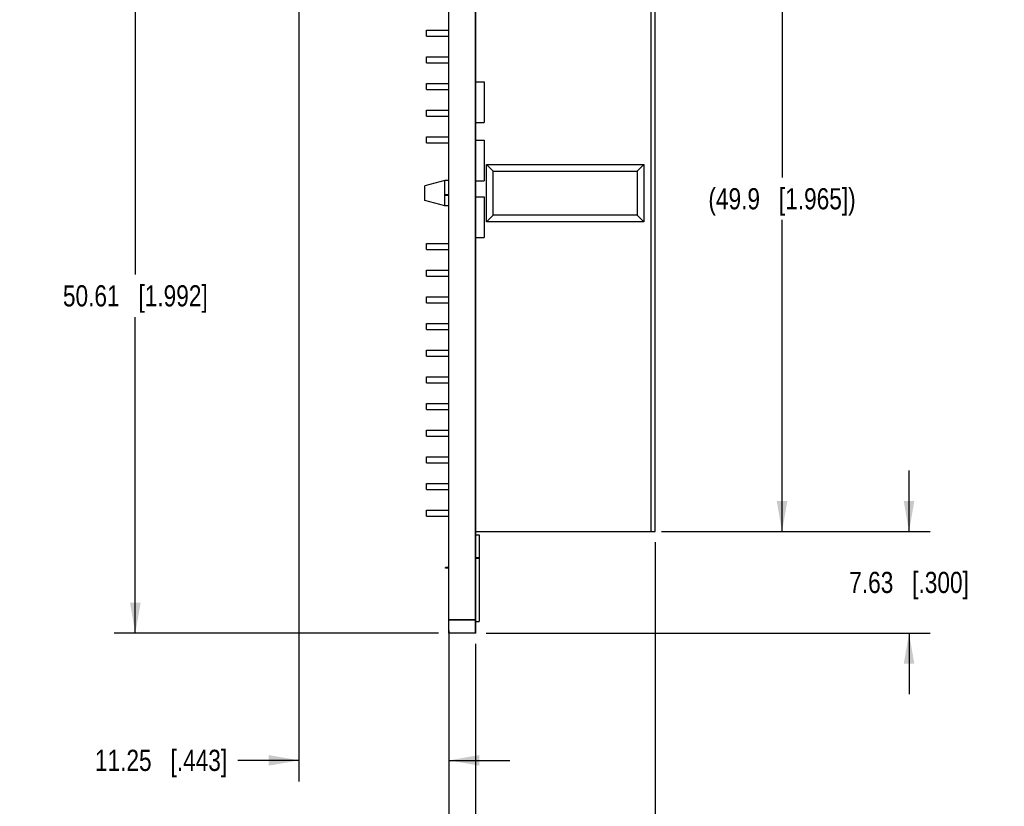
# Model space of a CAD drawing. Header units: inches. Extents: x 0 to 34, y 0 to 22.
# Tile 30 of 51: x 19.7 to 25.5, y 5.2 to 9.8. Entities that reach past the tile are written whole.
import ezdxf

# ---------------------------------------------------------------- set-up
doc = ezdxf.new("R2010")
doc.units = ezdxf.units.IN
doc.header["$LTSCALE"] = 1.87
doc.header["$MEASUREMENT"] = 0
doc.layers.get('0').update_dxf_attribs({"linetype": 'CONTINUOUS'})
for name, color, linetype in [('02___PRT_ALL_AXES', 7, 'CONTINUOUS'), ('DIMENSIONS', 7, 'CONTINUOUS'), ('ECAD_CHINA_ROHS_40', 7, 'CONTINUOUS'), ('ECAD_GLOBAL_FD_40_10_FD40', 7, 'CONTINUOUS'), ('ECAD_R0805_SPARE_25_R0805_REV1', 7, 'CONTINUOUS')]:
    doc.layers.add(name, color=color, linetype=linetype)
doc.styles.get("Standard").update_dxf_attribs({"font": 'txt', "width": 0.8})
doc.dimstyles.new('DIMSTYLE_1', dxfattribs={"dimtxt": 0.125, "dimasz": 0.18, "dimexe": 0.125, "dimexo": 0.0625, "dimgap": 0.0625, "dimtad": 0, "dimtih": 1, "dimtoh": 1, "dimlfac": 0.5, "dimdsep": 46, "dimtxsty": 'STANDARD', "dimblk": '_FILLED', "dimblk1": '_FILLED', "dimblk2": '_FILLED', "dimcen": 0.09, "dimadec": 0, "dimazin": 0, "dimtp": 0.001, "dimtm": 0.001, "dimtfac": 1, "dimtofl": 0, "dimtmove": 0, "dimatfit": 3, "dimldrblk": '_FILLED', "dimfxl": 1, "dimtolj": 1, "dimarcsym": 0})

# ---------------------------------------------------------------- blocks, each defined once
blk = doc.blocks.new('_FILLED')
at = {"color": 0, "linetype": 'BYBLOCK'}
blk.add_solid([(0, 0), (-1, 0.174), (-1, -0.174)], dxfattribs=at)
blk = doc.blocks.new('*D28')
at = {"layer": 'DIMENSIONS', "color": 2, "linetype": 'CONTINUOUS'}
for p, q in [((23.4678, 10.7393), (24.3039, 10.7393)), ((24.1789, 10.7393), (24.1789, 8.8998)), ((24.1789, 6.8102), (24.1789, 8.6498)), ((23.4678, 6.8102), (24.3039, 6.8102))]:
    blk.add_line(p, q, dxfattribs=at)
at = {"layer": 'DIMENSIONS', "color": 2, "linetype": 'CONTINUOUS', "xscale": 0.18, "yscale": 0.18, "zscale": 0.18}
for p, rotation in [((24.1789, 10.7393), 90), ((24.1789, 6.8102), 270)]:
    blk.add_blockref('_FILLED', p, dxfattribs=dict(at, rotation=rotation))
at = {"layer": 'DIMENSIONS', "color": 2, "linetype": 'CONTINUOUS', "insert": (24.1789, 8.8373), "char_height": 0.125, "width": 1.425, "attachment_point": 2, "line_spacing_factor": 0.9}
blk.add_mtext('(49.9{\\Ftxt.shx;\\W1.000000;\\H0.125000; }[1.965])', dxfattribs=at)
blk = doc.blocks.new('*D29')
at = {"layer": 'DIMENSIONS', "color": 2, "linetype": 'CONTINUOUS'}
for p, q in [((24.9289, 6.8102), (24.9289, 7.1702)), ((23.4678, 6.8102), (25.0539, 6.8102)), ((22.4323, 6.2094), (25.0539, 6.2094)), ((24.9289, 6.2094), (24.9289, 5.8494))]:
    blk.add_line(p, q, dxfattribs=at)
at = {"layer": 'DIMENSIONS', "color": 2, "linetype": 'CONTINUOUS', "xscale": 0.18, "yscale": 0.18, "zscale": 0.18}
for p, rotation in [((24.9289, 6.8102), 270), ((24.9289, 6.2094), 90)]:
    blk.add_blockref('_FILLED', p, dxfattribs=dict(at, rotation=rotation))
at = {"layer": 'DIMENSIONS', "color": 2, "linetype": 'CONTINUOUS', "insert": (24.9289, 6.5723), "char_height": 0.125, "width": 1.125, "attachment_point": 2, "line_spacing_factor": 0.9}
blk.add_mtext('7.63{\\Ftxt.shx;\\W1.000000;\\H0.125000; }[.300]', dxfattribs=at)
blk = doc.blocks.new('*D30')
at = {"layer": 'DIMENSIONS', "color": 2, "linetype": 'CONTINUOUS'}
for p, q in [((23.4289, 6.7477), (23.4289, 4.5844)), ((22.3698, 6.1469), (22.3698, 4.5844)), ((22.3698, 4.7094), (22.0098, 4.7094)), ((23.4289, 4.7094), (23.7814, 4.7094))]:
    blk.add_line(p, q, dxfattribs=at)
at = {"layer": 'DIMENSIONS', "color": 2, "linetype": 'CONTINUOUS', "xscale": 0.18, "yscale": 0.18, "zscale": 0.18}
blk.add_blockref('_FILLED', (22.3698, 4.7094), dxfattribs=at)
at = {"layer": 'DIMENSIONS', "color": 2, "linetype": 'CONTINUOUS', "xscale": 0.18, "yscale": 0.18, "zscale": 0.18, "rotation": 180}
blk.add_blockref('_FILLED', (23.4289, 4.7094), dxfattribs=at)
at = {"layer": 'DIMENSIONS', "color": 2, "linetype": 'CONTINUOUS', "insert": (23.8439, 4.7719), "char_height": 0.125, "width": 1.225, "attachment_point": 1, "line_spacing_factor": 0.9}
blk.add_mtext('13.45{\\Ftxt.shx;\\W1.000000;\\H0.125000; }[.530]', dxfattribs=at)
blk = doc.blocks.new('*D31')
at = {"layer": 'DIMENSIONS', "color": 2, "linetype": 'CONTINUOUS'}
for p, q in [((22.2123, 6.1469), (22.2123, 3.8344)), ((22.3698, 6.1469), (22.3698, 3.8344)), ((22.2123, 3.9594), (21.8494, 3.9594)), ((22.3698, 3.9594), (22.7298, 3.9594))]:
    blk.add_line(p, q, dxfattribs=at)
at = {"layer": 'DIMENSIONS', "color": 2, "linetype": 'CONTINUOUS', "xscale": 0.18, "yscale": 0.18, "zscale": 0.18}
blk.add_blockref('_FILLED', (22.2123, 3.9594), dxfattribs=at)
at = {"layer": 'DIMENSIONS', "color": 2, "linetype": 'CONTINUOUS', "xscale": 0.18, "yscale": 0.18, "zscale": 0.18, "rotation": 180}
blk.add_blockref('_FILLED', (22.3698, 3.9594), dxfattribs=at)
at = {"layer": 'DIMENSIONS', "color": 2, "linetype": 'CONTINUOUS', "insert": (21.7869, 4.0219), "char_height": 0.125, "width": 0.825, "attachment_point": 3, "line_spacing_factor": 0.9}
blk.add_mtext('2{\\Ftxt.shx;\\W1.000000;\\H0.125000; }[.079]', dxfattribs=at)
blk = doc.blocks.new('*D36')
at = {"layer": 'DIMENSIONS', "color": 2, "linetype": 'CONTINUOUS'}
for p, q in [((21.7443, 10.1941), (20.2351, 10.1941)), ((20.3601, 10.1941), (20.3601, 8.3267)), ((20.3601, 6.2094), (20.3601, 8.0767)), ((22.1498, 6.2094), (20.2351, 6.2094))]:
    blk.add_line(p, q, dxfattribs=at)
at = {"layer": 'DIMENSIONS', "color": 2, "linetype": 'CONTINUOUS', "xscale": 0.18, "yscale": 0.18, "zscale": 0.18}
for p, rotation in [((20.3601, 10.1941), 90), ((20.3601, 6.2094), 270)]:
    blk.add_blockref('_FILLED', p, dxfattribs=dict(at, rotation=rotation))
at = {"layer": 'DIMENSIONS', "color": 2, "linetype": 'CONTINUOUS', "insert": (20.3601, 8.2642), "char_height": 0.125, "width": 1.325, "attachment_point": 2, "line_spacing_factor": 0.9}
blk.add_mtext('50.61{\\Ftxt.shx;\\W1.000000;\\H0.125000; }[1.992]', dxfattribs=at)
blk = doc.blocks.new('*D37')
at = {"layer": 'DIMENSIONS', "color": 2, "linetype": 'CONTINUOUS'}
for p, q in [((21.3266, 10.1788), (21.3266, 5.3344)), ((22.2123, 6.2257), (22.2123, 5.3344)), ((21.3266, 5.4594), (20.9648, 5.4594)), ((22.2123, 5.4594), (22.5723, 5.4594))]:
    blk.add_line(p, q, dxfattribs=at)
at = {"layer": 'DIMENSIONS', "color": 2, "linetype": 'CONTINUOUS', "xscale": 0.18, "yscale": 0.18, "zscale": 0.18}
blk.add_blockref('_FILLED', (21.3266, 5.4594), dxfattribs=at)
at = {"layer": 'DIMENSIONS', "color": 2, "linetype": 'CONTINUOUS', "xscale": 0.18, "yscale": 0.18, "zscale": 0.18, "rotation": 180}
blk.add_blockref('_FILLED', (22.2123, 5.4594), dxfattribs=at)
at = {"layer": 'DIMENSIONS', "color": 2, "linetype": 'CONTINUOUS', "insert": (20.9023, 5.5219), "char_height": 0.125, "width": 1.225, "attachment_point": 3, "line_spacing_factor": 0.9}
blk.add_mtext('11.25{\\Ftxt.shx;\\W1.000000;\\H0.125000; }[.443]', dxfattribs=at)

msp = doc.modelspace()

# ---------------------------------------------------------------- linework, layer by layer
at = {"color": 7, "linetype": 'CONTINUOUS'}
for p, q in [((22.2123, 6.2098), (22.2123, 14.2295)), ((23.4053, 6.8102), (23.4053, 10.7354)), ((23.4289, 6.8102), (23.4289, 10.7354)), ((22.0785, 9.7708), (22.2123, 9.7708)), ((22.0785, 9.7354), (22.0785, 9.7708)), ((22.0785, 9.7354), (22.2123, 9.7354)), ((22.0785, 9.6134), (22.2123, 9.6134)), ((22.0785, 9.5779), (22.0785, 9.6134)), ((22.0785, 9.5779), (22.2123, 9.5779)), ((22.0785, 9.4559), (22.2123, 9.4559)), ((22.0785, 9.4204), (22.0785, 9.4559)), ((22.0785, 9.4204), (22.2123, 9.4204)), ((22.0785, 9.2984), (22.2123, 9.2984)), ((22.0785, 9.263), (22.0785, 9.2984)), ((22.0785, 9.263), (22.2123, 9.263)), ((22.0785, 9.1409), (22.2123, 9.1409)), ((22.0785, 9.1055), (22.0785, 9.1409)), ((22.0785, 9.1055), (22.2123, 9.1055)), ((22.4328, 8.9775), (23.362, 8.9775)), ((22.4722, 8.9382), (22.4328, 8.9775)), ((22.4328, 8.6389), (22.4328, 8.9775)), ((23.3226, 8.9382), (23.362, 8.9775)), ((23.362, 8.9775), (23.362, 8.6389)), ((22.4722, 8.9382), (23.3226, 8.9382)), ((22.4722, 8.6783), (22.4722, 8.9382)), ((23.3226, 8.9382), (23.3226, 8.6783)), ((22.1887, 8.883), (22.0706, 8.8514)), ((22.0706, 8.7651), (22.0706, 8.8514)), ((22.2123, 8.883), (22.1887, 8.883)), ((22.1887, 8.7334), (22.1887, 8.883)), ((22.1887, 8.7334), (22.0706, 8.7651)), ((22.2123, 8.7334), (22.1887, 8.7334)), ((22.4722, 8.6783), (22.4328, 8.6389)), ((23.3226, 8.6783), (22.4722, 8.6783)), ((23.362, 8.6389), (23.3226, 8.6783)), ((23.362, 8.6389), (22.4328, 8.6389)), ((22.0785, 8.511), (22.2123, 8.511)), ((22.0785, 8.4756), (22.0785, 8.511)), ((22.0785, 8.4756), (22.2123, 8.4756)), ((22.0785, 8.3535), (22.2123, 8.3535)), ((22.0785, 8.3181), (22.0785, 8.3535)), ((22.0785, 8.3181), (22.2123, 8.3181)), ((22.0785, 8.196), (22.2123, 8.196)), ((22.0785, 8.1606), (22.0785, 8.196)), ((22.0785, 8.1606), (22.2123, 8.1606)), ((22.0785, 8.0386), (22.2123, 8.0386)), ((22.0785, 8.0031), (22.0785, 8.0386)), ((22.0785, 8.0031), (22.2123, 8.0031)), ((22.0785, 7.8811), (22.2123, 7.8811)), ((22.0785, 7.8456), (22.0785, 7.8811)), ((22.0785, 7.8456), (22.2123, 7.8456)), ((22.0785, 7.7236), (22.2123, 7.7236)), ((22.0785, 7.6882), (22.0785, 7.7236)), ((22.0785, 7.6882), (22.2123, 7.6882)), ((22.0785, 7.5661), (22.2123, 7.5661)), ((22.0785, 7.5307), (22.0785, 7.5661)), ((22.0785, 7.5307), (22.2123, 7.5307)), ((22.0785, 7.4086), (22.2123, 7.4086)), ((22.0785, 7.3732), (22.0785, 7.4086)), ((22.0785, 7.3732), (22.2123, 7.3732)), ((22.0785, 7.2512), (22.2123, 7.2512)), ((22.0785, 7.2157), (22.0785, 7.2512)), ((22.0785, 7.2157), (22.2123, 7.2157)), ((22.0785, 7.0937), (22.2123, 7.0937)), ((22.0785, 7.0582), (22.0785, 7.0937)), ((22.0785, 7.0582), (22.2123, 7.0582)), ((22.0785, 6.9362), (22.2123, 6.9362)), ((22.0785, 6.9008), (22.0785, 6.9362)), ((22.0785, 6.9008), (22.2123, 6.9008)), ((22.3698, 6.8102), (23.4289, 6.8102)), ((22.2123, 6.2882), (22.3698, 6.2882))]:
    msp.add_line(p, q, dxfattribs=at)
at = {"color": 3, "linetype": 'CONTINUOUS'}
msp.add_line((22.3698, 6.2094), (22.3698, 14.2295), dxfattribs=at)
at = {"layer": '02___PRT_ALL_AXES', "color": 7, "linetype": 'CONTINUOUS'}
for p, q in [((22.2123, 6.2093), (22.2123, 14.2294)), ((22.3703, 6.2093), (22.3703, 14.2294)), ((22.3703, 6.2881), (22.2123, 6.2881)), ((22.3703, 6.2093), (22.2123, 6.2093))]:
    msp.add_line(p, q, dxfattribs=at)
at = {"layer": 'ECAD_CHINA_ROHS_40', "color": 7, "linetype": 'CONTINUOUS'}
for p, q in [((22.3703, 6.7913), (22.3903, 6.7913)), ((22.3903, 6.7913), (22.3903, 6.6573)), ((22.3903, 6.6533), (22.3903, 6.2793)), ((22.3703, 6.2793), (22.3903, 6.2793))]:
    msp.add_line(p, q, dxfattribs=at)
at = {"layer": 'ECAD_GLOBAL_FD_40_10_FD40', "color": 7, "linetype": 'CONTINUOUS'}
for p, q in [((22.2123, 8.7973), (22.1923, 8.7973)), ((22.1923, 8.7933), (22.1923, 8.7973)), ((22.2123, 8.7933), (22.1923, 8.7933)), ((22.3703, 6.6573), (22.3903, 6.6573)), ((22.3703, 6.6533), (22.3903, 6.6533)), ((22.3903, 6.6573), (22.3903, 6.6533)), ((22.2123, 6.5973), (22.1923, 6.5973)), ((22.1923, 6.5933), (22.1923, 6.5973)), ((22.2123, 6.5933), (22.1923, 6.5933))]:
    msp.add_line(p, q, dxfattribs=at)
at = {"layer": 'ECAD_R0805_SPARE_25_R0805_REV1', "color": 7, "linetype": 'CONTINUOUS'}
for p, q in [((22.3703, 9.4653), (22.4203, 9.4653)), ((22.4203, 9.4653), (22.4203, 9.2253)), ((22.3703, 9.2253), (22.4203, 9.2253)), ((22.3703, 9.1213), (22.4203, 9.1213)), ((22.4203, 9.1213), (22.4203, 8.8813)), ((22.3703, 8.8813), (22.4203, 8.8813)), ((22.3703, 8.7853), (22.4203, 8.7853)), ((22.4203, 8.7853), (22.4203, 8.5453)), ((22.3703, 8.5453), (22.4203, 8.5453))]:
    msp.add_line(p, q, dxfattribs=at)

# ---------------------------------------------------------------- dimensions: what is measured, and where the dimension line sits
at = {"layer": 'DIMENSIONS', "color": 2, "linetype": 'CONTINUOUS'}
dim = msp.add_linear_dim(base=(24.1789, 6.8102), p1=(23.4053, 10.7393), p2=(23.4053, 6.8102), angle=270, text='(<>)', dimstyle='DIMSTYLE_1', dxfattribs=at)
dim.commit()
dim.dimension.update_dxf_attribs({"geometry": '*D28', "text_midpoint": (24.1789, 8.7748), "dimtype": 160})
dim = msp.add_linear_dim(base=(22.2123, 5.4594), p1=(21.3266, 10.2413), p2=(22.2123, 6.2882), dimstyle='DIMSTYLE_1', dxfattribs=at)
dim.commit()
dim.dimension.update_dxf_attribs({"geometry": '*D37', "text_midpoint": (20.2898, 5.4594), "dimtype": 160})
for base, p1, p2, angle, picture, middle in [((20.3601, 10.1941), (22.2123, 6.2094), (21.8068, 10.1941), 90, '*D36', (20.3601, 8.2017)), ((24.9289, 6.2094), (23.4053, 6.8102), (22.3698, 6.2094), 270, '*D29', (24.9289, 6.5098)), ((22.3698, 4.7094), (23.4289, 6.8102), (22.3698, 6.2094), 180, '*D30', (24.4564, 4.7094)), ((22.2123, 3.9594), (22.3698, 6.2094), (22.2123, 6.2094), 180, '*D31', (21.3744, 3.9594))]:
    dim = msp.add_linear_dim(base=base, p1=p1, p2=p2, angle=angle, dimstyle='DIMSTYLE_1', dxfattribs=at)
    dim.commit()
    dim.dimension.update_dxf_attribs({"geometry": picture, "text_midpoint": middle, "dimtype": 160})

doc.saveas('drawing.dxf')
